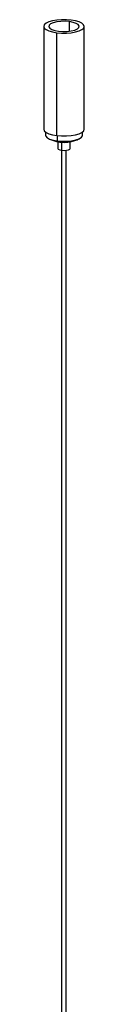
# Paper-space layout '_Dimétrica' of a CAD drawing. Header units: millimetres. Extents: x -509 to 509, y -176 to 525.
# Tile 7 of 7: x 227 to 240, y 139 to 455. Entities that reach past the tile are written whole.
import ezdxf

# ---------------------------------------------------------------- set-up
doc = ezdxf.new("R2010")
doc.units = ezdxf.units.MM

psp = doc.layouts.new('_Dimétrica')

# ---------------------------------------------------------------- linework, layer by layer
at = {"color": 7, "linetype": 'Continuous', "lineweight": 25}
for p, q in [((227.35, 453.18), (227.35, 420.18)), ((240.35, 420.18), (240.35, 453.18)), ((231.56, 418.15), (231.56, 451.15)), ((227.9, 419.31), (227.9, 418.3)), ((239.8, 418.3), (239.8, 419.31)), ((231.85, 416.19), (231.85, 414.05)), ((235.85, 414.05), (235.85, 416.19)), ((233.1, 413.44), (233.1, 32.37)), ((234.6, 32.32), (234.6, 413.44))]:
    psp.add_line(p, q, dxfattribs=at)
at = {"color": 8, "linetype": 'Continuous', "lineweight": 25}
for p, q in [((235.59, 451.65), (235.59, 454.71)), ((231.75, 416.44), (231.75, 418.13)), ((233.15, 413.43), (233.15, 416.02)), ((234.56, 32.32), (234.56, 413.43))]:
    psp.add_line(p, q, dxfattribs=at)
at = {"color": 7, "linetype": 'Continuous', "lineweight": 25, "flags": 128}
for points in [[(236.15, 455.21), (234.63, 455.33), (233.06, 455.33), (231.54, 455.2), (230.16, 454.96), (228.98, 454.61), (228.09, 454.18), (227.54, 453.7), (227.35, 453.18), (227.54, 452.66), (228.1, 452.17), (228.99, 451.74), (230.17, 451.4), (231.56, 451.15)], [(231.56, 451.15), (233.08, 451.03), (234.64, 451.03), (236.17, 451.15), (237.55, 451.4), (238.72, 451.74), (239.61, 452.17), (240.17, 452.66), (240.35, 453.18), (240.16, 453.7), (239.61, 454.19), (238.71, 454.62), (237.54, 454.96), (236.15, 455.21)], [(235.59, 454.71), (234.22, 454.81), (232.83, 454.78), (231.52, 454.62), (230.4, 454.34), (229.56, 453.97), (229.07, 453.53), (228.96, 453.07), (229.26, 452.62), (229.92, 452.21), (230.9, 451.88), (232.12, 451.65)], [(232.12, 451.65), (233.48, 451.55), (234.87, 451.58), (236.18, 451.74), (237.3, 452.02), (238.14, 452.39), (238.64, 452.83), (238.74, 453.29), (238.45, 453.74), (237.79, 454.15), (236.81, 454.48), (235.59, 454.71)], [(227.35, 420.18), (227.35, 420.18), (227.54, 419.66), (228.1, 419.17), (228.99, 418.74), (230.17, 418.4), (231.56, 418.15)], [(231.56, 418.15), (233.08, 418.03), (234.64, 418.03), (236.17, 418.16), (237.55, 418.4), (238.72, 418.75), (239.61, 419.18), (240.17, 419.67), (240.35, 420.18)], [(227.9, 418.3), (227.98, 417.98), (228.43, 417.48), (229.25, 417.04), (230.38, 416.69), (231.75, 416.44)], [(231.75, 416.44), (233.26, 416.32), (234.81, 416.34), (236.3, 416.49), (237.62, 416.76), (238.69, 417.14), (239.42, 417.59), (239.77, 418.1), (239.8, 418.3)], [(231.85, 414.05), (231.85, 414.03), (232.03, 413.78), (232.48, 413.57), (233.15, 413.43)], [(233.15, 413.43), (233.92, 413.39), (234.68, 413.45), (235.31, 413.6), (235.72, 413.82), (235.85, 414.05)]]:
    psp.add_lwpolyline(points, dxfattribs=at)
at = {"color": 8, "linetype": 'Continuous', "lineweight": 25}
psp.add_arc((232.7, 417.43), 1.37, 225.9974, 261.7416, dxfattribs=at)
at = {"color": 7, "linetype": 'Continuous', "lineweight": 25}
for points, knots in [([(228.89, 417.23), (229.11, 417.11), (229.72, 416.78), (230.8, 416.4), (231.8, 416.17), (232.37, 416.09), (232.5, 416.07)], [0, 0, 0, 0, 0.196499, 0.544398, 0.893835, 1, 1, 1, 1]), ([(232.5, 416.07), (232.89, 416.03), (233.9, 415.94), (235.42, 416.05), (236.98, 416.42), (238.08, 416.81), (238.65, 417.13), (238.79, 417.21)], [0, 0, 0, 0, 0.180147, 0.466217, 0.699701, 0.92367, 1, 1, 1, 1])]:
    psp.add_open_spline(points, degree=3, knots=knots, dxfattribs=at)

doc.saveas('drawing.dxf')
